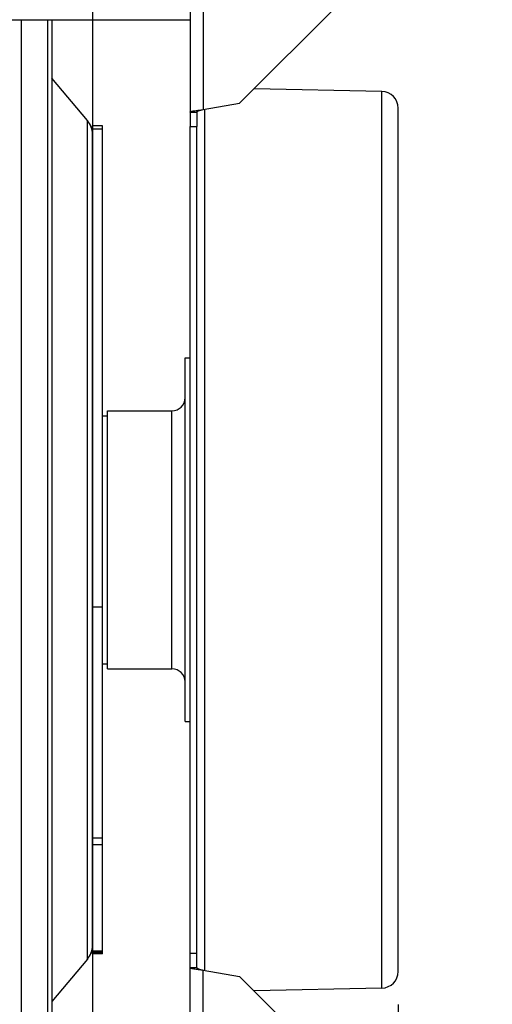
# Model space of a CAD drawing. Extents: x 0 to 420, y -81 to 390.
# Tile 8 of 18: x 227 to 242, y 77 to 106. Entities that reach past the tile are written whole.
import ezdxf

# ---------------------------------------------------------------- set-up
doc = ezdxf.new("R2010")
doc.units = 0
doc.header["$LTSCALE"] = 23.1
doc.layers.get('0').update_dxf_attribs({"linetype": 'CONTINUOUS'})
for name, color, linetype in [('110528_DXF_CONTINUOUS_LINE', 7, 'CONTINUOUS'), ('110528_DXF_DIMENSION', 7, 'CONTINUOUS'), ('110536_DXF_CONTINUOUS_LINE', 7, 'CONTINUOUS'), ('110618_DXF_CONTINUOUS_LINE', 7, 'CONTINUOUS'), ('110801_DXF_CONTINUOUS_LINE', 7, 'CONTINUOUS'), ('111735_DXF_CONTINUOUS_LINE', 7, 'CONTINUOUS'), ('111736_DXF_CONTINUOUS_LINE', 7, 'CONTINUOUS'), ('ASE_65_125-5_DXF_DIMENSION', 7, 'CONTINUOUS'), ('SPRING_DUMMYDXF_CONTINUOUS', 7, 'CONTINUOUS')]:
    doc.layers.add(name, color=color, linetype=linetype)
doc.styles.get("Standard").update_dxf_attribs({"font": 'txt', "width": 0.7})
doc.dimstyles.new('DIMSTYLE_1', dxfattribs={"dimtxt": 3.5, "dimasz": 3, "dimexe": 1.5, "dimexo": 1, "dimgap": 0.875, "dimtad": 1, "dimdec": 0, "dimlfac": 10, "dimtxsty": 'STANDARD', "dimblk": '_ARROW_FILLED', "dimblk1": '_ARROW_FILLED', "dimblk2": '_ARROW_FILLED', "dimcen": 0.09, "dimazin": 3, "dimtp": 0.8, "dimtm": 0.8, "dimtfac": 1, "dimtdec": 0, "dimtofl": 0, "dimtmove": 0, "dimatfit": 3, "dimtolj": 1})
doc.dimstyles.new('DIMSTYLE_2', dxfattribs={"dimtxt": 3.5, "dimasz": 3, "dimexe": 1.5, "dimexo": 1, "dimgap": 0.875, "dimtad": 1, "dimdec": 3, "dimlfac": 10, "dimtxsty": 'STANDARD', "dimblk": '_ARROW_FILLED', "dimblk1": '_ARROW_FILLED', "dimblk2": '_ARROW_FILLED', "dimcen": 0.09, "dimazin": 3, "dimtp": 0.8, "dimtm": 0.8, "dimtfac": 1, "dimtdec": 3, "dimtofl": 0, "dimtmove": 0, "dimatfit": 3, "dimtolj": 1})

# ---------------------------------------------------------------- blocks, each defined once
blk = doc.blocks.new('_ARROW_FILLED')
at = {"color": 0, "linetype": 'BYBLOCK'}
blk.add_solid([(0, 0), (-1, 0.1667), (-1, -0.1667)], dxfattribs=at)
blk = doc.blocks.new('*D1')
at = {"layer": 'ASE_65_125-5_DXF_DIMENSION', "color": 2, "linetype": 'CONTINUOUS'}
for p, q in [((238.017, 118.074), (262.317, 118.074)), ((260.817, 118.074), (260.817, 90.647)), ((260.817, 63.22), (260.817, 90.647)), ((238.017, 63.22), (262.317, 63.22))]:
    blk.add_line(p, q, dxfattribs=at)
at = {"layer": 'ASE_65_125-5_DXF_DIMENSION', "color": 2, "linetype": 'CONTINUOUS', "xscale": 3, "yscale": 3, "zscale": 3}
for p, rotation in [((260.817, 118.074), 90), ((260.817, 63.22), 270)]:
    blk.add_blockref('_ARROW_FILLED', p, dxfattribs=dict(at, rotation=rotation))
at = {"layer": 'ASE_65_125-5_DXF_DIMENSION', "color": 2, "linetype": 'CONTINUOUS', "insert": (256.442, 90.647), "char_height": 3.5, "width": 12, "attachment_point": 2, "rotation": 90}
blk.add_mtext('549', dxfattribs=at)
blk = doc.blocks.new('*D2')
at = {"layer": 'ASE_65_125-5_DXF_DIMENSION', "color": 2, "linetype": 'CONTINUOUS'}
for p, q in [((239.117, 116.147), (252.317, 116.147)), ((250.817, 116.147), (250.817, 90.647)), ((250.817, 65.147), (250.817, 90.647)), ((239.117, 65.147), (252.317, 65.147))]:
    blk.add_line(p, q, dxfattribs=at)
at = {"layer": 'ASE_65_125-5_DXF_DIMENSION', "color": 2, "linetype": 'CONTINUOUS', "xscale": 3, "yscale": 3, "zscale": 3}
for p, rotation in [((250.817, 116.147), 90), ((250.817, 65.147), 270)]:
    blk.add_blockref('_ARROW_FILLED', p, dxfattribs=dict(at, rotation=rotation))
at = {"layer": 'ASE_65_125-5_DXF_DIMENSION', "color": 2, "linetype": 'CONTINUOUS', "insert": (246.442, 90.647), "char_height": 3.5, "width": 10.875, "attachment_point": 2, "rotation": 90}
blk.add_mtext('510', dxfattribs=at)
blk = doc.blocks.new('*D7')
at = {"layer": 'ASE_65_125-5_DXF_DIMENSION', "color": 2, "linetype": 'CONTINUOUS'}
for p, q in [((153.467, 81.772), (153.467, 21.016)), ((238.817, 76.589), (238.817, 21.016)), ((153.467, 22.516), (196.142, 22.516)), ((238.817, 22.516), (196.142, 22.516))]:
    blk.add_line(p, q, dxfattribs=at)
at = {"layer": 'ASE_65_125-5_DXF_DIMENSION', "color": 2, "linetype": 'CONTINUOUS', "xscale": 3, "yscale": 3, "zscale": 3, "rotation": 180}
blk.add_blockref('_ARROW_FILLED', (153.467, 22.516), dxfattribs=at)
at = {"layer": 'ASE_65_125-5_DXF_DIMENSION', "color": 2, "linetype": 'CONTINUOUS', "xscale": 3, "yscale": 3, "zscale": 3}
blk.add_blockref('_ARROW_FILLED', (238.817, 22.516), dxfattribs=at)
at = {"layer": 'ASE_65_125-5_DXF_DIMENSION', "color": 2, "linetype": 'CONTINUOUS', "insert": (196.142, 26.891), "char_height": 3.5, "width": 12, "attachment_point": 2}
blk.add_mtext('854', dxfattribs=at)

msp = doc.modelspace()

# ---------------------------------------------------------------- linework, layer by layer
at = {"layer": '110528_DXF_CONTINUOUS_LINE', "color": 9, "linetype": 'CONTINUOUS'}
for p, q in [((227.40205, 106.37776), (227.40205, 75.24691)), ((229.41065, 77.96568), (229.41065, 103.32815))]:
    msp.add_line(p, q, dxfattribs=at)
at = {"layer": '110528_DXF_CONTINUOUS_LINE', "color": 7, "linetype": 'CONTINUOUS'}
msp.add_line((228.20109, 106.37776), (228.20109, 75.24691), dxfattribs=at)
at = {"layer": '110528_DXF_CONTINUOUS_LINE', "color": 3, "linetype": 'CONTINUOUS'}
for p, q in [((228.33099, 106.37776), (228.33099, 75.24691)), ((229.41065, 103.32815), (228.33099, 104.61483)), ((229.56272, 78.3835), (229.56272, 81.4166)), ((229.41065, 77.96568), (228.33099, 76.679))]:
    msp.add_line(p, q, dxfattribs=at)
for centre, start, end in [((228.91272, 102.91033), 0, 40), ((228.91272, 78.38349), 320, 360)]:
    msp.add_arc(centre, 0.65, start, end, dxfattribs=at)
at = {"layer": '110528_DXF_DIMENSION', "color": 2, "linetype": 'CONTINUOUS'}
msp.add_line((229.56272, 131.89634), (229.56272, 49.39749), dxfattribs=at)
at = {"layer": '110536_DXF_CONTINUOUS_LINE', "color": 3, "linetype": 'CONTINUOUS'}
for p, q in [((232.51722, 113.83896), (232.51722, 103.14691)), ((237.01722, 106.85222), (234.01722, 103.85222)), ((232.91722, 103.65826), (234.01722, 103.85222)), ((232.51722, 67.45487), (232.51722, 103.14691)), ((232.91722, 77.63557), (234.01722, 77.44161)), ((237.01722, 74.44161), (234.01722, 77.44161))]:
    msp.add_line(p, q, dxfattribs=at)
at = {"layer": '110536_DXF_CONTINUOUS_LINE', "color": 9, "linetype": 'CONTINUOUS'}
for p, q in [((232.91722, 113.89917), (232.91722, 103.65826)), ((232.91722, 67.39466), (232.91722, 77.63557))]:
    msp.add_line(p, q, dxfattribs=at)
at = {"layer": '110536_DXF_CONTINUOUS_LINE', "color": 7, "linetype": 'CONTINUOUS'}
for p, q in [((232.51722, 103.58523), (232.71722, 103.58523)), ((232.71722, 103.58523), (232.71722, 103.14691)), ((232.51722, 103.14691), (232.71722, 103.14691)), ((232.71722, 77.70859), (232.71722, 103.14691)), ((232.51722, 78.14691), (232.71722, 78.14691)), ((232.51722, 77.70859), (232.71722, 77.70859))]:
    msp.add_line(p, q, dxfattribs=at)
at = {"layer": '110536_DXF_CONTINUOUS_LINE', "color": 3, "linetype": 'CONTINUOUS'}
for points in [[(232.51722, 103.58523), (232.51722, 103.58921), (232.52912, 103.59796), (232.55142, 103.60485), (232.58883, 103.61403), (232.6606, 103.62648), (232.77183, 103.6414), (232.86618, 103.65233), (232.91722, 103.65826)], [(232.51722, 77.70859), (232.51722, 77.70462), (232.52912, 77.69587), (232.55142, 77.68897), (232.58883, 77.67979), (232.6606, 77.66735), (232.77183, 77.65243), (232.86618, 77.6415), (232.91722, 77.63557)]]:
    msp.add_open_spline(points, degree=3, knots=[0, 0, 0, 0, 0.0290834, 0.08885385, 0.18164624, 0.30490852, 0.62429132, 1, 1, 1, 1], dxfattribs=at)
at = {"layer": '110536_DXF_CONTINUOUS_LINE', "color": 7, "linetype": 'CONTINUOUS'}
for points in [[(232.71722, 103.58523), (232.71722, 103.59316), (232.74023, 103.61024), (232.78124, 103.6239), (232.84454, 103.64161), (232.89167, 103.65232), (232.91722, 103.65826)], [(232.71722, 77.70859), (232.71722, 77.70067), (232.74023, 77.68359), (232.78124, 77.66993), (232.84454, 77.65222), (232.89167, 77.6415), (232.91722, 77.63557)]]:
    msp.add_open_spline(points, degree=3, knots=[0, 0, 0, 0, 0.1095964, 0.32647794, 0.63723776, 1, 1, 1, 1], dxfattribs=at)
at = {"layer": '110618_DXF_CONTINUOUS_LINE', "color": 3, "linetype": 'CONTINUOUS'}
for p, q in [((229.56272, 81.4166), (229.56272, 103.16442)), ((229.56272, 78.12941), (229.56272, 78.3835))]:
    msp.add_line(p, q, dxfattribs=at)
at = {"layer": '110618_DXF_CONTINUOUS_LINE', "color": 7, "linetype": 'CONTINUOUS'}
for p, q in [((229.86272, 103.16442), (229.56272, 103.16442)), ((229.86272, 78.12941), (229.86272, 103.16442)), ((229.86272, 81.4166), (229.56272, 81.4166)), ((229.86272, 78.16632), (229.56272, 78.16632)), ((229.86272, 78.12941), (229.56272, 78.12941))]:
    msp.add_line(p, q, dxfattribs=at)
at = {"layer": '110618_DXF_CONTINUOUS_LINE', "color": 9, "linetype": 'CONTINUOUS'}
for p, q in [((229.86272, 103.07179), (229.56272, 103.07179)), ((229.56272, 88.61928), (229.86272, 88.61928)), ((229.86272, 81.62066), (229.56272, 81.62066)), ((229.86272, 78.20847), (229.56272, 78.20847))]:
    msp.add_line(p, q, dxfattribs=at)
at = {"layer": '110801_DXF_CONTINUOUS_LINE', "color": 7, "linetype": 'CONTINUOUS'}
msp.add_line((160.31722, 106.37776), (232.51722, 106.37776), dxfattribs=at)
at = {"layer": '111735_DXF_CONTINUOUS_LINE', "color": 7, "linetype": 'CONTINUOUS'}
for p, q in [((229.86272, 94.39691), (230.01722, 94.39691)), ((229.86272, 86.89691), (230.01722, 86.89691))]:
    msp.add_line(p, q, dxfattribs=at)
at = {"layer": '111736_DXF_CONTINUOUS_LINE', "color": 7, "linetype": 'CONTINUOUS'}
for p, q in [((232.36722, 96.14691), (232.51722, 96.14691)), ((232.36722, 85.14694), (232.36722, 96.14689)), ((230.01722, 86.74691), (230.01722, 94.54691)), ((230.01722, 94.54691), (231.96722, 94.54691)), ((230.01722, 86.74691), (231.96722, 86.74691)), ((232.36722, 85.14691), (232.51722, 85.14691))]:
    msp.add_line(p, q, dxfattribs=at)
at = {"layer": '111736_DXF_CONTINUOUS_LINE', "color": 9, "linetype": 'CONTINUOUS'}
msp.add_line((231.96722, 86.74691), (231.96722, 94.54691), dxfattribs=at)
at = {"layer": '111736_DXF_CONTINUOUS_LINE', "color": 7, "linetype": 'CONTINUOUS'}
for centre, start, end in [((231.96722, 94.94691), 270, 360), ((231.96722, 86.34691), 0, 90)]:
    msp.add_arc(centre, 0.4, start, end, dxfattribs=at)
at = {"layer": 'SPRING_DUMMYDXF_CONTINUOUS', "color": 7, "linetype": 'CONTINUOUS'}
for p, q in [((238.32833, 104.20448), (234.45554, 104.29054)), ((232.96722, 77.62675), (232.96722, 103.66708)), ((238.81722, 77.58922), (238.81722, 103.70461)), ((238.32833, 77.08935), (234.45554, 77.00328))]:
    msp.add_line(p, q, dxfattribs=at)
at = {"layer": 'SPRING_DUMMYDXF_CONTINUOUS', "color": 9, "linetype": 'CONTINUOUS'}
msp.add_line((238.32833, 77.08935), (238.32833, 104.20448), dxfattribs=at)
at = {"layer": 'SPRING_DUMMYDXF_CONTINUOUS', "color": 7, "linetype": 'CONTINUOUS'}
for centre, start, end in [((238.31722, 103.70461), 0, 88.72697), ((238.31722, 77.58922), 271.27303, 360)]:
    msp.add_arc(centre, 0.5, start, end, dxfattribs=at)

# ---------------------------------------------------------------- dimensions: what is measured, and where the dimension line sits
at = {"layer": 'ASE_65_125-5_DXF_DIMENSION', "color": 2, "linetype": 'CONTINUOUS'}
for base, p1, p2, angle, dimstyle, picture, middle in [((260.81722, 63.22026), (237.01722, 118.07357), (237.01722, 63.22026), 270, 'DIMSTYLE_1', '*D1', (260.81722, 90.14691)), ((250.81722, 116.14691), (238.11723, 65.14691), (238.11723, 116.14691), 90, 'DIMSTYLE_2', '*D2', (250.81722, 90.14691)), ((153.4672192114, 22.5161632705), (238.8172192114, 77.5892227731), (153.4672192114, 82.7719141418), 180, 'DIMSTYLE_1', '*D7', (195.6422177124, 22.5161632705))]:
    dim = msp.add_linear_dim(base=base, p1=p1, p2=p2, angle=angle, dimstyle=dimstyle, dxfattribs=at)
    dim.commit()
    dim.dimension.update_dxf_attribs({"geometry": picture, "text_midpoint": middle, "dimtype": 160})

doc.saveas('drawing.dxf')
